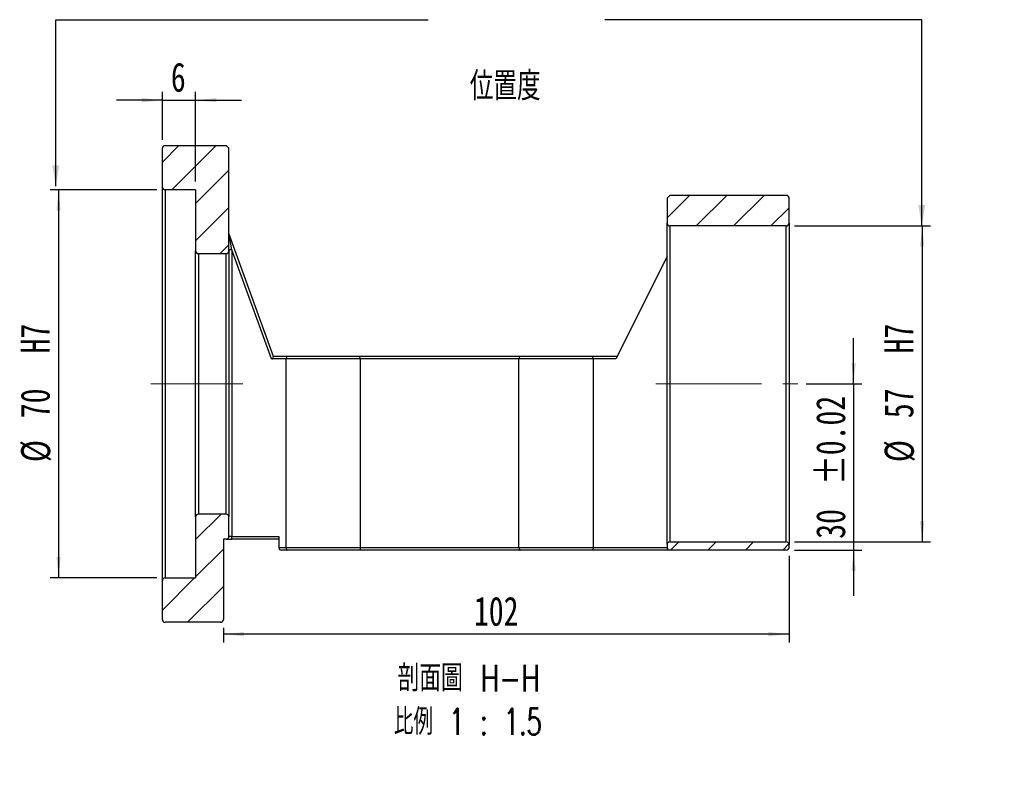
# Model space of a CAD drawing. Header units: millimetres. Extents: x 29 to 274, y 0 to 199.
# Tile 2 of 5: x 156 to 274, y 0 to 92. Entities that reach past the tile are written whole.
import ezdxf

# ---------------------------------------------------------------- set-up
doc = ezdxf.new("R2010")
doc.units = ezdxf.units.MM
doc.linetypes.add('CENTERX2', pattern=[20.32, 12.7, -2.54, 2.54, -2.54])
doc.layers.add('FORMAT', color=7, linetype='Continuous')
doc.styles.add('SLDTEXTSTYLE0', font='TXT', dxfattribs={"width": 0.75})
doc.styles.add('SLDTEXTSTYLE1', font='TXT', dxfattribs={"width": 0.75, "bigfont": 'bigfont'})
doc.styles.add('SLDTEXTSTYLE2', font='TXT', dxfattribs={"width": 0.675, "bigfont": 'bigfont'})
doc.dimstyles.new('SLDDIMSTYLE1', dxfattribs={"dimtxt": 0.18, "dimasz": 2.5, "dimexe": 0, "dimexo": 0.0625, "dimgap": 0, "dimtad": 0, "dimtih": 1, "dimtoh": 1, "dimdec": 0, "dimrnd": 1e-09, "dimzin": 0, "dimdsep": 46, "dimtxsty": 'Standard', "dimsah": 1, "dimcen": 0.09, "dimadec": 0, "dimazin": 0, "dimtfac": 2.5, "dimtdec": 0, "dimtofl": 0, "dimtmove": 0, "dimatfit": 3, "dimfxl": 1, "dimfrac": 2, "dimtolj": 1, "dimtzin": 0, "dimarcsym": 0})
doc.dimstyles.new('SLDDIMSTYLE2', dxfattribs={"dimtxt": 3.5, "dimasz": 2.5, "dimexe": 0, "dimexo": 0.0625, "dimgap": 0.875, "dimtad": 1, "dimlfac": 1.5, "dimrnd": 1e-09, "dimzin": 12, "dimdsep": 46, "dimtxsty": 'SLDTEXTSTYLE0', "dimsah": 1, "dimcen": 0.09, "dimadec": 0, "dimazin": 3, "dimtfac": 1, "dimtofl": 0, "dimtmove": 0, "dimatfit": 3, "dimfxl": 1, "dimfrac": 2, "dimtolj": 1, "dimtzin": 12, "dimarcsym": 0})
doc.dimstyles.new('SLDDIMSTYLE3', dxfattribs={"dimtxt": 3.5, "dimasz": 2.5, "dimexe": 0, "dimexo": 0.0625, "dimgap": 0.875, "dimtad": 1, "dimlfac": 1.5, "dimrnd": 1e-09, "dimzin": 12, "dimdsep": 46, "dimtxsty": 'SLDTEXTSTYLE0', "dimsah": 1, "dimcen": 0.09, "dimadec": 0, "dimazin": 3, "dimtol": 1, "dimtp": 0.02, "dimtm": 0.02, "dimtfac": 1, "dimtmove": 0, "dimatfit": 0, "dimfxl": 1, "dimfrac": 2, "dimtolj": 1, "dimarcsym": 0})
doc.dimstyles.new('SLDDIMSTYLE4', dxfattribs={"dimtxt": 3.5, "dimasz": 2.5, "dimexe": 0, "dimexo": 0.0625, "dimgap": 0.875, "dimtad": 1, "dimlfac": 1.5, "dimrnd": 1e-09, "dimzin": 12, "dimdsep": 46, "dimtxsty": 'SLDTEXTSTYLE0', "dimsah": 1, "dimcen": 0.09, "dimadec": 0, "dimazin": 3, "dimtfac": 1, "dimtmove": 0, "dimatfit": 0, "dimfxl": 1, "dimfrac": 2, "dimtolj": 1, "dimtzin": 12, "dimarcsym": 0})

# ---------------------------------------------------------------- blocks, each defined once
blk = doc.blocks.new('_D_1')
at = {"layer": 'FORMAT', "color": 7}
for p, q in [((172.59, 71.14), (159.78, 71.14)), ((160.78, 71.14), (160.78, 24.47)), ((172.59, 24.47), (159.78, 24.47))]:
    blk.add_line(p, q, dxfattribs=at)
for points in [[(160.78, 71.14), (160.53, 68.64), (161.03, 68.64)], [(160.78, 24.47), (161.03, 26.97), (160.53, 26.97)]]:
    blk.add_solid(points, dxfattribs=at)
at = {"layer": 'FORMAT', "color": 7, "char_height": 3.5, "attachment_point": 1, "rotation": 90, "style": 'SLDTEXTSTYLE0'}
for s, insert in [('H7', (156.22, 51.47)), ('70', (156.22, 43.68)), ('%%c', (156.27, 38.4))]:
    blk.add_mtext(s, dxfattribs=dict(at, insert=insert))
blk = doc.blocks.new('_D_2')
at = {"layer": 'FORMAT', "color": 7}
for p, q in [((256.35, 47.81), (256.35, 53.31)), ((250.66, 47.81), (257.35, 47.81)), ((256.35, 47.81), (256.35, 27.81)), ((249.26, 27.81), (257.35, 27.81)), ((256.35, 27.81), (256.35, 22.31))]:
    blk.add_line(p, q, dxfattribs=at)
for points in [[(256.35, 47.81), (256.6, 50.31), (256.1, 50.31)], [(256.35, 27.81), (256.1, 25.31), (256.6, 25.31)]]:
    blk.add_solid(points, dxfattribs=at)
at = {"layer": 'FORMAT', "color": 7, "char_height": 3.5, "attachment_point": 1, "rotation": 90, "style": 'SLDTEXTSTYLE0'}
for s, insert in [('±0.02', (251.83, 35.66)), ('30', (251.83, 29.18))]:
    blk.add_mtext(s, dxfattribs=dict(at, insert=insert))
blk = doc.blocks.new('_D_3')
at = {"layer": 'FORMAT', "color": 7}
for p, q in [((249.26, 66.81), (265.59, 66.81)), ((264.59, 66.81), (264.59, 28.81)), ((249.26, 28.81), (265.59, 28.81))]:
    blk.add_line(p, q, dxfattribs=at)
for points in [[(264.59, 66.81), (264.34, 64.31), (264.84, 64.31)], [(264.59, 28.81), (264.84, 31.31), (264.34, 31.31)]]:
    blk.add_solid(points, dxfattribs=at)
at = {"layer": 'FORMAT', "color": 7, "char_height": 3.5, "attachment_point": 1, "rotation": 90, "style": 'SLDTEXTSTYLE0'}
for s, insert in [('H7', (260.03, 51.47)), ('57', (260.03, 43.68)), ('%%c', (260.08, 38.4))]:
    blk.add_mtext(s, dxfattribs=dict(at, insert=insert))
blk = doc.blocks.new('_D_4')
at = {"layer": 'FORMAT', "color": 7}
for p, q in [((173.26, 77.14), (173.26, 82.92)), ((177.26, 72.14), (177.26, 82.92)), ((173.26, 81.92), (167.76, 81.92)), ((173.26, 81.92), (177.26, 81.92)), ((177.26, 81.92), (182.76, 81.92))]:
    blk.add_line(p, q, dxfattribs=at)
for points in [[(173.26, 81.92), (170.76, 82.17), (170.76, 81.67)], [(177.26, 81.92), (179.76, 81.67), (179.76, 82.17)]]:
    blk.add_solid(points, dxfattribs=at)
at = {"layer": 'FORMAT', "color": 7, "insert": (174.28, 86.44), "char_height": 3.5, "attachment_point": 1, "style": 'SLDTEXTSTYLE0'}
blk.add_mtext('6', dxfattribs=at)
blk = doc.blocks.new('_D_5')
at = {"layer": 'FORMAT', "color": 7}
for p, q in [((248.59, 27.14), (248.59, 16.71)), ((180.59, 18.47), (180.59, 16.71)), ((248.59, 17.71), (180.59, 17.71))]:
    blk.add_line(p, q, dxfattribs=at)
for points in [[(180.59, 17.71), (183.09, 17.46), (183.09, 17.96)], [(248.59, 17.71), (246.09, 17.96), (246.09, 17.46)]]:
    blk.add_solid(points, dxfattribs=at)
at = {"layer": 'FORMAT', "color": 7, "insert": (210.71, 22.22), "char_height": 3.5, "attachment_point": 1, "style": 'SLDTEXTSTYLE0'}
blk.add_mtext('102', dxfattribs=at)
blk = doc.blocks.new('SW_NOTE_1')
at = {"layer": 'FORMAT', "color": 0, "char_height": 3.175, "attachment_point": 2}
for s, insert, style in [('\\M+19655\\M+196CA\\M+19AA4 H-H', (10.42, 4.09), 'SLDTEXTSTYLE1'), ('\\M+194E4\\M+197E1 1 : 1.5', (10.32, -1.14), 'SLDTEXTSTYLE2')]:
    blk.add_mtext(s, dxfattribs=dict(at, insert=insert, style=style))

msp = doc.modelspace()

# ---------------------------------------------------------------- hatches: boundary and pattern name
at = {"linetype": 'Continuous', "lineweight": 18}
h = msp.add_hatch(dxfattribs=at)
h.set_pattern_fill('ANSI31', style=0)
edge = h.paths.add_edge_path(flags=0)
edge.add_line((173.5915, 71.1385), (177.2582, 71.1385))
edge.add_line((177.2582, 71.1385), (177.2582, 63.8052))
edge.add_arc((177.5915, 63.8052), 0.3333, 180, 270)
edge.add_line((177.5915, 63.4718), (180.9248, 63.4718))
edge.add_arc((180.9248, 63.8052), 0.3333, 270, 360)
edge.add_line((181.2582, 63.8052), (181.2582, 76.1385))
edge.add_line((181.2582, 76.1385), (180.9248, 76.4718))
edge.add_line((180.9248, 76.4718), (173.5915, 76.4718))
edge.add_arc((173.5915, 76.1385), 0.3333, 90, 180)
edge.add_line((173.2582, 76.1385), (173.2582, 71.4718))
edge.add_arc((173.5915, 71.4718), 0.3333, 180, 270)
h = msp.add_hatch(dxfattribs=at)
h.set_pattern_fill('ANSI31', style=0)
edge = h.paths.add_edge_path(flags=0)
edge.add_line((234.2582, 66.8052), (248.2582, 66.8052))
edge.add_arc((248.2582, 67.1385), 0.3333, 270, 360)
edge.add_line((248.5915, 67.1385), (248.5915, 70.1385))
edge.add_arc((248.2582, 70.1385), 0.3333, 0, 90)
edge.add_line((248.2582, 70.4718), (234.2582, 70.4718))
edge.add_line((234.2582, 70.4718), (233.9248, 70.1385))
edge.add_line((233.9248, 70.1385), (233.9248, 67.1385))
edge.add_arc((234.2582, 67.1385), 0.3333, 180, 270)
h = msp.add_hatch(dxfattribs=at)
h.set_pattern_fill('ANSI31', style=0)
edge = h.paths.add_edge_path(flags=0)
edge.add_line((173.5915, 19.1385), (180.2582, 19.1385))
edge.add_arc((180.2582, 19.4718), 0.3333, 270, 360)
edge.add_line((180.5915, 19.4718), (180.5915, 29.1385))
edge.add_line((180.5915, 29.1385), (180.9248, 29.1385))
edge.add_arc((180.9248, 29.4718), 0.3333, 270, 360)
edge.add_line((181.2582, 29.4718), (181.2582, 31.8052))
edge.add_arc((180.9248, 31.8052), 0.3333, 0, 90)
edge.add_line((180.9248, 32.1385), (177.5915, 32.1385))
edge.add_arc((177.5915, 31.8052), 0.3333, 90, 180)
edge.add_line((177.2582, 31.8052), (177.2582, 24.4718))
edge.add_line((177.2582, 24.4718), (173.5915, 24.4718))
edge.add_arc((173.5915, 24.1385), 0.3333, 90, 180)
edge.add_line((173.2582, 24.1385), (173.2582, 19.4718))
edge.add_arc((173.5915, 19.4718), 0.3333, 180, 270)
h = msp.add_hatch(dxfattribs=at)
h.set_pattern_fill('ANSI31', style=0)
edge = h.paths.add_edge_path(flags=0)
edge.add_line((234.2582, 27.8052), (248.2582, 27.8052))
edge.add_arc((248.2582, 28.1385), 0.3333, 270, 360)
edge.add_line((248.5915, 28.1385), (248.5915, 28.4718))
edge.add_arc((248.2582, 28.4718), 0.3333, 0, 90)
edge.add_line((248.2582, 28.8052), (234.2582, 28.8052))
edge.add_arc((234.2582, 28.4718), 0.3333, 90, 180)
edge.add_line((233.9248, 28.4718), (233.9248, 28.1385))
edge.add_arc((234.2582, 28.1385), 0.3333, 180, 270)

# ---------------------------------------------------------------- linework, layer by layer
at = {"color": 7, "linetype": 'Continuous', "lineweight": 25}
for p, q in [((173.2582, 71.4718), (173.2582, 76.1385)), ((173.5915, 76.4718), (180.9248, 76.4718)), ((181.2582, 76.1385), (180.9248, 76.4718)), ((181.2582, 63.8052), (181.2582, 76.1385)), ((173.2582, 24.1385), (173.2582, 71.4718)), ((177.2582, 71.1385), (173.5915, 71.1385)), ((173.5915, 71.1385), (173.5915, 24.4718)), ((177.2582, 71.1385), (177.2582, 63.8052)), ((234.2582, 70.4718), (233.9248, 70.1385)), ((233.9248, 70.1385), (233.9248, 67.1385)), ((248.2582, 70.4718), (234.2582, 70.4718)), ((248.5915, 67.1385), (248.5915, 70.1385)), ((233.9248, 47.8052), (233.9248, 67.1385)), ((248.2582, 66.8052), (234.2582, 66.8052)), ((234.2582, 66.8052), (234.2582, 28.8052)), ((248.2582, 28.8052), (248.2582, 66.8052)), ((248.5915, 67.1385), (248.5915, 28.4718)), ((181.5915, 63.9131), (181.2782, 65.75)), ((181.2782, 65.75), (186.5915, 51.1385)), ((181.5915, 63.9131), (181.2582, 63.9131)), ((181.5915, 63.9131), (181.5915, 29.4718)), ((186.358, 50.8052), (181.5915, 63.9131)), ((177.2582, 31.8052), (177.2582, 63.8052)), ((177.5915, 63.4718), (180.9248, 63.4718)), ((177.5915, 63.4718), (177.5915, 32.1385)), ((180.9248, 32.1385), (180.9248, 63.4718)), ((181.2582, 63.8052), (181.2582, 31.8052)), ((233.9248, 63.1385), (227.7582, 50.8052)), ((186.5915, 51.1385), (188.271, 51.1385)), ((188.271, 51.1385), (196.912, 51.1385)), ((196.912, 51.1385), (216.271, 51.1385)), ((216.271, 51.1385), (224.912, 51.1385)), ((224.912, 51.1385), (227.9248, 51.1385)), ((188.1194, 50.8052), (186.358, 50.8052)), ((197.0636, 50.8052), (188.1194, 50.8052)), ((188.1194, 28.1385), (188.1194, 50.8052)), ((197.0636, 28.1385), (197.0636, 50.8052)), ((216.1194, 50.8052), (197.0636, 50.8052)), ((225.0636, 50.8052), (216.1194, 50.8052)), ((216.1194, 28.1385), (216.1194, 50.8052)), ((225.0636, 28.1385), (225.0636, 50.8052)), ((227.7582, 50.8052), (225.0636, 50.8052)), ((233.9248, 28.4718), (233.9248, 47.8052)), ((180.9248, 32.1385), (177.5915, 32.1385)), ((177.2582, 31.8052), (177.2582, 24.4718)), ((181.2582, 29.4718), (181.2582, 31.8052)), ((180.5915, 29.1385), (180.5915, 19.4718)), ((180.9248, 29.1385), (180.5915, 29.1385)), ((180.9248, 29.1385), (181.5915, 29.1385)), ((181.5915, 29.4718), (181.2582, 29.4718)), ((181.5915, 29.1385), (181.5915, 29.4718)), ((181.5915, 29.4718), (187.2582, 29.4718)), ((187.2582, 29.1385), (181.5915, 29.1385)), ((187.2582, 29.4718), (187.2582, 28.1385)), ((233.9248, 28.4718), (233.9248, 28.1385)), ((234.2582, 28.8052), (248.2582, 28.8052)), ((248.5915, 28.1385), (248.5915, 28.4718)), ((187.2582, 28.1385), (188.1194, 28.1385)), ((188.271, 27.8052), (187.5915, 27.8052)), ((188.1194, 28.1385), (197.0636, 28.1385)), ((196.912, 27.8052), (188.271, 27.8052)), ((216.271, 27.8052), (196.912, 27.8052)), ((197.0636, 28.1385), (216.1194, 28.1385)), ((216.1194, 28.1385), (225.0636, 28.1385)), ((224.912, 27.8052), (216.271, 27.8052)), ((234.2582, 27.8052), (224.912, 27.8052)), ((225.0636, 28.1385), (233.9248, 28.1385)), ((248.2582, 27.8052), (234.2582, 27.8052)), ((173.2582, 19.4718), (173.2582, 24.1385)), ((173.5915, 24.4718), (177.2582, 24.4718)), ((180.2582, 19.1385), (173.5915, 19.1385))]:
    msp.add_line(p, q, dxfattribs=at)
for centre, start, end in [((173.5915, 76.1385), 90, 180), ((173.5915, 71.4718), 180, 270), ((248.2582, 70.1385), 0, 90), ((234.2582, 67.1385), 180, 270), ((248.2582, 67.1385), 270, 0), ((181.5915, 65.8639), 180, 199.983107), ((177.5915, 63.8052), 180, 270), ((180.9248, 63.8052), 270, 0), ((177.5915, 31.8052), 90, 180), ((180.9248, 31.8052), 0, 90), ((180.9248, 29.4718), 270, 0), ((234.2582, 28.4718), 90, 180), ((248.2582, 28.4718), 0, 90), ((187.5915, 28.1385), 180, 270), ((234.2582, 28.1385), 180, 270), ((248.2582, 28.1385), 270, 0), ((173.5915, 24.1385), 90, 180), ((173.5915, 19.4718), 180, 270), ((180.2582, 19.4718), 270, 0)]:
    msp.add_arc(centre, 0.3333, start, end, dxfattribs=at)
msp.add_ellipse((186.2368, 51.1385), major_axis=(0.3365, -0.2357), ratio=0.70042726, start_param=5.49778714, end_param=7.06858347, dxfattribs=at)
for points in [[(188.271, 51.1385), (188.2196, 51.0276), (188.1691, 50.9164), (188.1194, 50.8052)], [(197.0636, 50.8052), (197.0139, 50.9164), (196.9633, 51.0276), (196.912, 51.1385)], [(216.1194, 50.8052), (216.1691, 50.9164), (216.2196, 51.0276), (216.271, 51.1385)], [(225.0636, 50.8052), (225.0139, 50.9164), (224.9633, 51.0276), (224.912, 51.1385)]]:
    msp.add_open_spline(points, degree=3, dxfattribs=at)
for points in [[(188.1194, 28.1385), (188.1194, 28.046), (188.1374, 27.9572), (188.1942, 27.8374), (188.2327, 27.8052), (188.271, 27.8052)], [(197.0636, 28.1385), (197.0636, 28.046), (197.0456, 27.9572), (196.9888, 27.8374), (196.9503, 27.8052), (196.912, 27.8052)], [(216.1194, 28.1385), (216.1194, 28.046), (216.1374, 27.9572), (216.1942, 27.8374), (216.2327, 27.8052), (216.271, 27.8052)], [(225.0636, 28.1385), (225.0636, 28.046), (225.0456, 27.9572), (224.9888, 27.8374), (224.9503, 27.8052), (224.912, 27.8052)]]:
    msp.add_open_spline(points, degree=3, knots=[0, 0, 0, 0, 0.5, 0.5, 1, 1, 1, 1], dxfattribs=at)
at = {"layer": 'FORMAT', "color": 7, "linetype": 'CENTERX2', "lineweight": 18}
for p, q in [((182.9248, 47.8052), (171.8883, 47.8052)), ((232.5896, 47.8052), (249.6609, 47.8052))]:
    msp.add_line(p, q, dxfattribs=at)

# ---------------------------------------------------------------- block references
at = {"layer": 'FORMAT'}
msp.add_blockref('SW_NOTE_1', (199.659, 9.9178), dxfattribs=at)

# ---------------------------------------------------------------- texts
at = {"layer": 'FORMAT', "color": 7, "insert": (210.21, 85.3453), "char_height": 3.439583, "attachment_point": 1, "style": 'SLDTEXTSTYLE1'}
msp.add_mtext('\\M+188CA\\M+19275\\M+19378', dxfattribs=at)

# ---------------------------------------------------------------- dimensions: what is measured, and where the dimension line sits
at = {"layer": 'FORMAT', "color": 7}
for base, p1, p2, dimstyle, picture, middle in [((177.2582, 81.9242), (173.2582, 76.1385), (177.2582, 71.1385), 'SLDDIMSTYLE4', '_D_4', (175.5714, 81.9242)), ((180.5915, 17.713), (248.5915, 28.1385), (180.5915, 19.4718), 'SLDDIMSTYLE2', '_D_5', (214.5915, 17.713))]:
    dim = msp.add_linear_dim(base=base, p1=p1, p2=p2, dimstyle=dimstyle, dxfattribs=at)
    dim.commit()
    dim.dimension.update_dxf_attribs({"geometry": picture, "text_midpoint": middle, "dimtype": 160})
for base, p1, p2, picture, middle in [((160.7833, 24.4718), (173.5915, 71.1385), (173.5915, 24.4718), '_D_1', (160.7833, 47.8052)), ((264.5915, 28.8052), (248.2582, 66.8052), (248.2582, 28.8052), '_D_3', (264.5915, 47.8052))]:
    dim = msp.add_linear_dim(base=base, p1=p1, p2=p2, angle=90, text='%%c<>  H7', dimstyle='SLDDIMSTYLE2', dxfattribs=at)
    dim.commit()
    dim.dimension.update_dxf_attribs({"geometry": picture, "text_midpoint": middle, "dimtype": 160})
dim = msp.add_linear_dim(base=(256.346, 27.8052), p1=(249.6609, 47.8052), p2=(248.2582, 27.8052), angle=90, dimstyle='SLDDIMSTYLE3', dxfattribs=at)
dim.commit()
dim.dimension.update_dxf_attribs({"geometry": '_D_2', "text_midpoint": (256.346, 38.2169), "dimtype": 160})

# ---------------------------------------------------------------- leaders
for points in [[(160.4453, 71.5796), (160.4453, 91.6047), (205.2003, 91.6047)], [(264.534, 66.8052), (264.534, 91.6047), (226.4278, 91.6047)]]:
    msp.add_leader(points, dimstyle='SLDDIMSTYLE1', dxfattribs=at)

doc.saveas('drawing.dxf')
